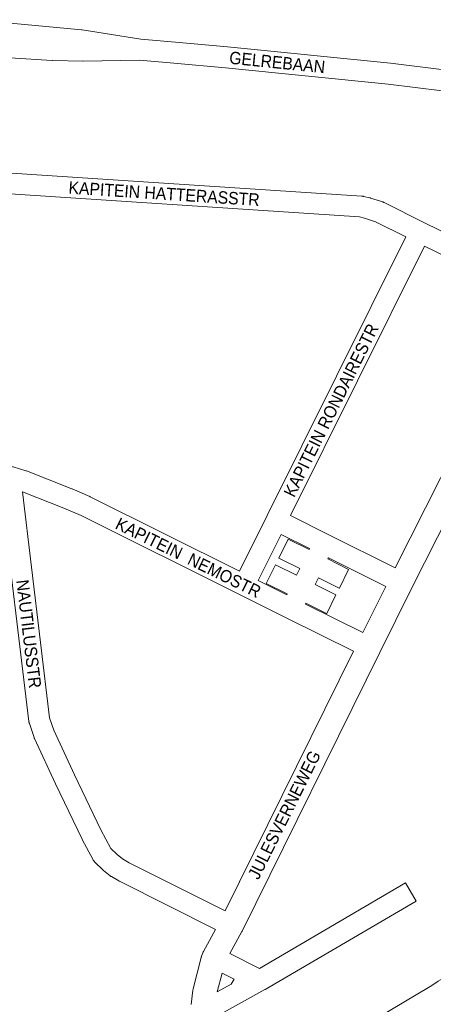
# Model space of a CAD drawing. Header units: metres. Extents: x 123819 to 142731, y 393440 to 405763.
# Tile 216 of 256: x 135695 to 135952, y 397364 to 397976. Entities that reach past the tile are written whole.
import ezdxf
from ezdxf.enums import TextEntityAlignment as Align

# ---------------------------------------------------------------- set-up
doc = ezdxf.new("R2010")
doc.units = ezdxf.units.M
doc.header["$MEASUREMENT"] = 0
for name, color, linetype, lineweight in [('gs-anno-wegen algemeen tekst', 7, 'Continuous', 0), ('gs-knt-aanvullende hoofdweg', 7, 'Continuous', 0), ('gs-knt-hoofdweg', 7, 'Continuous', 0), ('gs-knt-wegen algemeen', 7, 'Continuous', 0)]:
    doc.layers.add(name, color=color, linetype=linetype, lineweight=lineweight)
doc.styles.add('Style-Arial', font='arial.ttf')

msp = doc.modelspace()

# ---------------------------------------------------------------- linework, layer by layer
at = {"layer": 'gs-knt-aanvullende hoofdweg', "color": 7, "linetype": 'Continuous', "flags": 128}
for points in [[(135928.36, 397635.33), (136013.15, 397803.06)], [(136026.17, 397795.53), (135938.85, 397622.79), (135918.82, 397582.57), (135833.24, 397409.39), (135833.1, 397409.14), (135825.68, 397395.45)], [(135908.27, 397595.08), (135922.52, 397623.69)], [(135822.68, 397421.93), (135902.48, 397583.42)], [(135801.57, 397363.68), (135802.68, 397372.55), (135802.72, 397372.86), (135802.78, 397373.17), (135802.85, 397373.47), (135807.83, 397392.97), (135807.9, 397393.25), (135807.93, 397393.35), (135807.95, 397393.39), (135807.96, 397393.44), (135807.99, 397393.53), (135808.09, 397393.81), (135808.86, 397395.81), (135808.95, 397396.03), (135808.95, 397396.04), (135809, 397396.14), (135809, 397396.15), (135809.1, 397396.37), (135809.1, 397396.37), (135809.15, 397396.47), (135809.16, 397396.48), (135809.27, 397396.7), (135816.68, 397410.37)], [(135820.86, 397383.3), (135817.86, 397371.53)]]:
    msp.add_lwpolyline(points, dxfattribs=at)
at = {"layer": 'gs-knt-hoofdweg', "color": 7, "linetype": 'Continuous', "flags": 128}
msp.add_lwpolyline([(135834.58, 397306.12), (135847.38, 397313.74), (135950.27, 397375), (135955.01, 397378.04), (135955.23, 397378.17), (135965.39, 397384.13), (135965.53, 397384.21), (135965.68, 397384.29), (135989.95, 397396.93), (135996.66, 397400.85, -0.390874), (135996.68, 397400.84), (136000.75, 397393.88)], format="xyb", dxfattribs=at)
at = {"layer": 'gs-knt-wegen algemeen', "color": 7, "linetype": 'Continuous', "flags": 128}
for points in [[(135666.98, 397976.26), (135733.46, 397969.92), (135733.66, 397969.9), (135733.86, 397969.87), (135770.4, 397964.05), (135791.89, 397962.28), (135791.95, 397962.28), (135824.1, 397959.33), (135824.15, 397959.33), (135925.47, 397949.17), (135925.62, 397949.15), (135958.91, 397945)], [(136055.83, 397904.17), (136048.07, 397907.87), (136036.61, 397912.5), (136024.89, 397916.41), (136012.79, 397919.64), (135958.67, 397931.99), (135958.3, 397931.99), (135958.08, 397932), (135957.86, 397932.02), (135957.64, 397932.04), (135924.09, 397936.22), (135822.88, 397946.37), (135790.79, 397949.31), (135769.41, 397951.07), (135734.43, 397950.48), (135734.18, 397950.48), (135715.38, 397950.89), (135715.1, 397950.9), (135688.82, 397952.6)], [(135633.5, 397885.22), (135643.39, 397884.58), (135643.63, 397884.55), (135661.29, 397882.73), (135907.65, 397866.5), (135907.91, 397866.47), (135908.18, 397866.44), (135908.44, 397866.39), (135908.71, 397866.34), (135912.6, 397865.42), (135912.84, 397865.36), (135913.07, 397865.3), (135920.7, 397862.89), (135920.95, 397862.8), (135921.19, 397862.71), (135921.44, 397862.61), (135921.67, 397862.49), (135946.64, 397849.89), (136015.5, 397816.4), (136018.49, 397814.94)], [(135935.04, 397841.16), (135916.28, 397850.63), (135909.39, 397852.81), (135906.25, 397853.54), (135666.8, 397869.32)], [(135831.66, 397633.22), (135848.83, 397667.78), (135935.04, 397841.16)], [(135946.71, 397835.38), (135863.38, 397667.8)], [(136013.15, 397803.06), (136009.8, 397804.69), (135946.71, 397835.38)], [(135679.16, 397700.33), (135685.74, 397699.27), (135685.96, 397699.23), (135686.18, 397699.19), (135690.54, 397698.17), (135690.94, 397698.07), (135698.74, 397695.72), (135698.99, 397695.64), (135699.24, 397695.55), (135727.4, 397684.5), (135727.63, 397684.4), (135738.52, 397679.65), (135738.67, 397679.59), (135738.82, 397679.51), (135831.66, 397633.22)], [(135816.68, 397410.37), (135757.02, 397440.36), (135756.85, 397440.44), (135756.68, 397440.54), (135751.99, 397443.26), (135751.72, 397443.42), (135751.46, 397443.6), (135751.21, 397443.79), (135747.16, 397446.99), (135746.98, 397447.14), (135746.8, 397447.29), (135746.64, 397447.45), (135741.81, 397452.19), (135741.61, 397452.39), (135741.42, 397452.61), (135741.24, 397452.83), (135741.07, 397453.05), (135740.91, 397453.29), (135740.76, 397453.53), (135740.63, 397453.77), (135733.95, 397466.29), (135733.82, 397466.54), (135717.31, 397500.96), (135717.28, 397501.03), (135704.2, 397529.14), (135704.1, 397529.36), (135704.01, 397529.59), (135703.93, 397529.82), (135701.02, 397538.54), (135700.94, 397538.79), (135700.87, 397539.05), (135700.82, 397539.3), (135700.77, 397539.56), (135700.73, 397539.82), (135683.15, 397686.5)], [(135696.73, 397682.55), (135713.58, 397542.03), (135716.16, 397534.29), (135729.07, 397506.56), (135745.5, 397472.3), (135751.64, 397460.78), (135755.51, 397456.99), (135758.92, 397454.29), (135763.04, 397451.9), (135822.68, 397421.93)], [(135902.48, 397583.42), (135861.01, 397604.06), (135831.68, 397618.66), (135831.68, 397618.66), (135733.16, 397667.79), (135722.53, 397672.42), (135696.73, 397682.55)], [(135863.38, 397667.8), (135886.86, 397656.06), (135928.36, 397635.33)], [(135857.58, 397656.14), (135843.31, 397627.42)], [(135941.51, 397428.07), (135847.61, 397373.1), (135847.51, 397373.05), (135847.47, 397373.02), (135816.53, 397355.92)], [(135817.86, 397371.53), (135826.5, 397376.3), (135828.27, 397379.54), (135820.86, 397383.3)]]:
    msp.add_lwpolyline(points, dxfattribs=at)
for points in [[(135843.31, 397627.42), (135860.98, 397618.62), (135861.23, 397619.13), (135848.26, 397625.59, -0.368374), (135848.26, 397625.6), (135854.05, 397637.24, -0.368372), (135854.07, 397637.24), (135867.02, 397630.79), (135869.09, 397634.96), (135856.16, 397641.4, -0.368375), (135856.16, 397641.41), (135861.95, 397653.05, -0.368373), (135861.96, 397653.05), (135874.89, 397646.62), (135875.23, 397647.32), (135857.58, 397656.14)], [(135922.52, 397623.69), (135886.88, 397641.5), (135886.54, 397640.82), (135899.51, 397634.37, -0.368374), (135899.51, 397634.35), (135893.72, 397622.71, -0.368372), (135893.7, 397622.71), (135880.75, 397629.16), (135878.68, 397624.99), (135891.64, 397618.54, -0.368374), (135891.64, 397618.53), (135885.85, 397606.89, -0.368374), (135885.83, 397606.89), (135872.89, 397613.33), (135872.63, 397612.82), (135908.27, 397595.08)], [(135825.68, 397395.45), (135844.09, 397386.13), (135934.93, 397439.3, -0.390858), (135934.94, 397439.3), (135941.51, 397428.08), (135941.51, 397428.08), (135941.51, 397428.08, -0.459559), (135941.51, 397428.07), (135941.51, 397428.07), (135941.51, 397428.07)]]:
    msp.add_lwpolyline(points, format="xyb", dxfattribs=at)

# ---------------------------------------------------------------- texts
at = {"layer": 'gs-anno-wegen algemeen tekst', "color": 7, "style": 'Style-Arial', "width": 0.909091}
for s, rotation, p in [('GELREBAAN', 354.21506, (135855.12, 397949.75)), ('KAPITEIN HATTERASSTR', 356.25628, (135784.79, 397868.07)), ('KAPITEIN RONDAIRESTR', 63.51371, (135888.59, 397733.32)), ('KAPITEIN  NEMOSTR', 333.81513, (135799.84, 397641.65)), ('NAUTILUSSTR', 276.79839, (135700.7, 397594.21)), ('JULESVERNEWEG', 63.50458, (135859.51, 397481.7))]:
    msp.add_text(s, height=7.7, rotation=rotation, dxfattribs=at).set_placement(p, align=Align.MIDDLE_CENTER)

doc.saveas('drawing.dxf')
